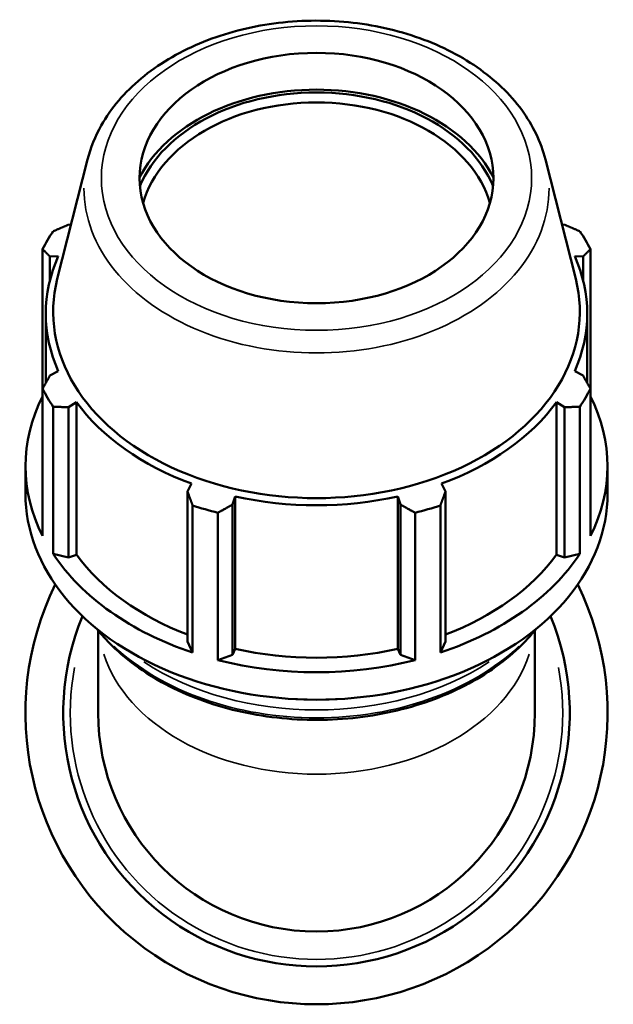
# Model space of a CAD drawing. Header units: millimetres. Extents: x -29 to 1291, y -260 to 1230.
# Tile 8 of 11: x 881 to 1065, y 212 to 518. Entities that reach past the tile are written whole.
import ezdxf

# ---------------------------------------------------------------- set-up
doc = ezdxf.new("R2010")
doc.units = ezdxf.units.MM
doc.layers.add('Visible (ISO)', color=7, linetype='Continuous', lineweight=50)
doc.layers.add('Visible Narrow (ISO)', color=7, linetype='Continuous', lineweight=35)

msp = doc.modelspace()

# ---------------------------------------------------------------- linework, layer by layer
at = {"layer": 'Visible (ISO)'}
for p, q in [((901.871, 474.398), (892.463, 437.261)), ((1044.208, 474.398), (1053.616, 437.261)), ((896.722, 454.071), (895.976, 454.13)), ((1050.103, 454.13), (1049.358, 454.071)), ((887.886, 446.5), (887.886, 403.163)), ((890.181, 444.236), (892.77, 444.358)), ((890.181, 436.905), (890.181, 444.236)), ((1053.309, 444.358), (1055.898, 444.236)), ((1055.898, 444.236), (1055.898, 436.905)), ((1058.194, 403.163), (1058.194, 446.5)), ((888.875, 404.945), (888.875, 426.462)), ((1057.205, 404.945), (1057.205, 426.462)), ((892.77, 408.565), (890.181, 407.289)), ((1055.898, 407.289), (1053.309, 408.565)), ((887.886, 357.421), (887.886, 403.163)), ((1058.194, 403.163), (1058.194, 357.421)), ((895.976, 397.396), (898.384, 398.981)), ((898.384, 351.609), (898.384, 398.981)), ((1047.695, 351.609), (1047.695, 398.981)), ((1047.695, 398.981), (1050.103, 397.396)), ((891.158, 397.576), (891.158, 351.834)), ((895.976, 350.723), (895.976, 397.396)), ((1050.103, 397.396), (1050.103, 350.723)), ((1054.921, 351.834), (1054.921, 397.576)), ((882.54, 370.557), (882.54, 379.09)), ((1063.54, 370.557), (1063.54, 379.09)), ((934.176, 373.672), (932.923, 371.271)), ((1013.156, 371.271), (1011.903, 373.672)), ((932.923, 371.271), (932.923, 324.597)), ((1013.156, 324.597), (1013.156, 371.271)), ((946.914, 367.173), (947.731, 369.702)), ((946.914, 320.499), (946.914, 367.173)), ((947.731, 322.33), (947.731, 369.702)), ((998.348, 322.33), (998.348, 369.702)), ((998.348, 369.702), (999.165, 367.173)), ((999.165, 367.173), (999.165, 320.499)), ((934.495, 321.191), (934.495, 366.932)), ((942.396, 364.618), (942.396, 318.877)), ((1003.683, 318.877), (1003.683, 364.618)), ((1011.584, 366.932), (1011.584, 321.191)), ((891.158, 351.834), (895.976, 350.723)), ((1050.103, 350.723), (1054.921, 351.834)), ((895.976, 350.723), (898.384, 351.609)), ((1047.695, 351.609), (1050.103, 350.723)), ((905.165, 328.018), (905.165, 302.427)), ((1040.915, 302.427), (1040.915, 328.018)), ((932.923, 324.597), (934.495, 321.191)), ((1011.584, 321.191), (1013.156, 324.597)), ((946.914, 320.499), (947.731, 322.33)), ((998.348, 322.33), (999.165, 320.499)), ((942.396, 318.877), (946.914, 320.499)), ((999.165, 320.499), (1003.683, 318.877))]:
    msp.add_line(p, q, dxfattribs=at)
for radius, start, end in [(90.5, 153.83302, 26.16698), (78.735, 157.54091, 22.45909), (67.875, 180, 0)]:
    msp.add_arc((973.04, 302.427), radius, start, end, dxfattribs=at)
msp.add_ellipse((973.04, 468.597), major_axis=(55, 0), ratio=0.7071068, dxfattribs=at)
for centre, major_axis, start_param, end_param in [((973.04, 454.75), (58.453, 0), 0.3454627, 2.7961299), ((973.04, 454.75), (57.2, 0), 0.2852142, 2.8563784), ((973.04, 453.194), (-55, 0), 3.3409407, 6.0838373), ((973.04, 424.831), (-90.5, 0), 5.8432224, 5.93775), ((973.04, 424.831), (90.5, 0), 0.3454353, 0.4399629), ((973.04, 426.462), (-84.165, 0), 5.9777527, 6.5886179), ((973.04, 426.462), (84.165, 0), 5.9777527, 6.5886179), ((973.04, 427.055), (-81.859, 0), 6.1059316, 9.6020317), ((973.04, 379.09), (-90.5, 0), 5.93775, 6.6286206), ((973.04, 424.831), (-90.5, 0), 0.3454353, 0.4399629), ((973.04, 424.831), (90.5, 0), 5.8432224, 5.93775), ((973.04, 379.09), (90.5, 0), 5.93775, 6.6286206), ((973.04, 426.462), (84.165, 0), 3.6215582, 4.2324234), ((973.04, 426.462), (84.165, 0), 5.1923545, 5.8032198), ((973.04, 370.557), (-90.5, 0), 0, 3.1415927), ((973.04, 426.462), (84.165, 0), 4.4069564, 5.0178216), ((973.04, 424.831), (90.5, 0), 4.2724261, 4.3669537), ((973.04, 424.831), (90.5, 0), 5.0578243, 5.1523519), ((973.04, 379.09), (90.5, 0), 3.5815555, 4.2724261), ((973.04, 379.09), (90.5, 0), 5.1523519, 5.8432224), ((973.04, 379.09), (84.165, 0), 3.6215582, 4.2155561), ((973.04, 379.09), (84.165, 0), 5.2092219, 5.8032198), ((973.04, 379.09), (84.165, 0), 4.4069564, 5.0178216), ((973.04, 379.09), (90.5, 0), 4.3669537, 5.0578243)]:
    msp.add_ellipse(centre, major_axis=major_axis, ratio=0.7071068, start_param=start_param, end_param=end_param, dxfattribs=at)
for points, knots in [([(1044.208, 474.398), (1042.835, 479.817), (1040.312, 485.022), (1033.176, 494.736), (1028.473, 499.205), (1017.33, 506.928), (1010.838, 510.14), (996.787, 514.926), (989.222, 516.486), (973.805, 517.8), (965.956, 517.554), (950.745, 515.274), (943.385, 513.24), (929.89, 507.547), (923.753, 503.889), (913.407, 495.278), (909.173, 490.337), (904.229, 481.574), (902.792, 478.033), (901.871, 474.398)], [0.1772537, 0.1772537, 0.1772537, 0.1772537, 0.4790569, 0.4790569, 0.7954598, 0.7954598, 1.1218974, 1.1218974, 1.4508009, 1.4508009, 1.7797318, 1.7797318, 2.108697, 2.108697, 2.4373629, 2.4373629, 2.7619111, 2.7619111, 2.9643389, 2.9643389, 2.9643389, 2.9643389]), ([(904.668, 328.631), (906.145, 326.78), (907.767, 324.993), (914.504, 318.418), (920.565, 314.155), (934.269, 307.196), (941.92, 304.509), (958.014, 300.991), (966.456, 300.161), (983.279, 300.44), (991.657, 301.547), (1007.513, 305.597), (1014.988, 308.539), (1028.273, 315.979), (1034.082, 320.475), (1039.687, 326.551), (1040.572, 327.58), (1041.411, 328.631)], [3.6554285, 3.6554285, 3.6554285, 3.6554285, 3.7685159, 3.7685159, 4.0895283, 4.0895283, 4.4125573, 4.4125573, 4.7358045, 4.7358045, 5.0590079, 5.0590079, 5.3822598, 5.3822598, 5.7051626, 5.7051626, 5.7693494, 5.7693494, 5.7693494, 5.7693494])]:
    msp.add_open_spline(points, degree=3, knots=knots, dxfattribs=at)
for points, weights in [([(891.158, 452.086), (893.616, 453.138), (895.976, 454.13)], [2.54412828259, 2.57591504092, 2.60596988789]), ([(1050.103, 454.13), (1052.463, 453.138), (1054.921, 452.086)], [2.61664606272, 2.58646808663, 2.55455110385]), ([(890.181, 444.236), (889.057, 445.354), (887.886, 446.5)], [2.60596988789, 2.57591504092, 2.54412828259]), ([(1058.194, 446.5), (1057.023, 445.354), (1055.898, 444.236)], [2.55455110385, 2.58646808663, 2.61664606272]), ([(887.886, 403.163), (889.057, 405.277), (890.181, 407.289)], [2.54412828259, 2.57591504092, 2.60596988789]), ([(1055.898, 407.289), (1057.023, 405.277), (1058.194, 403.163)], [2.61664606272, 2.58646808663, 2.55455110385]), ([(895.976, 397.396), (893.616, 397.493), (891.158, 397.576)], [2.60596988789, 2.57591504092, 2.54412828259]), ([(1054.921, 397.576), (1052.463, 397.493), (1050.103, 397.396)], [2.55455110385, 2.58646808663, 2.61664606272]), ([(934.495, 366.932), (933.693, 369.155), (932.923, 371.271)], [2.54412828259, 2.57591504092, 2.60596988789]), ([(1013.156, 371.271), (1012.386, 369.155), (1011.584, 366.932)], [2.61664606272, 2.58646808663, 2.55455110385]), ([(946.914, 367.173), (944.701, 365.931), (942.396, 364.618)], [2.60596988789, 2.57591504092, 2.54412828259]), ([(1003.683, 364.618), (1001.378, 365.931), (999.165, 367.173)], [2.55455110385, 2.58646808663, 2.61664606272])]:
    msp.add_rational_spline(points, weights, degree=2, dxfattribs=at)
at = {"layer": 'Visible Narrow (ISO)'}
msp.add_arc((973.04, 302.427), 76.535, 169.33685, 10.66315, dxfattribs=at)
msp.add_ellipse((973.04, 468.597), major_axis=(66.885, 0), ratio=0.7071068, dxfattribs=at)
for centre, major_axis, start_param, end_param in [((973.04, 465.384), (-72.301, 0), 6.2807366, 9.4272267), ((973.04, 356.604), (-78.735, 0), 0.644436, 2.4971566), ((973.04, 331.419), (-67.875, 0), 0.2253408, 2.9162519), ((973.04, 359.031), (78.735, 0), 3.9621229, 5.4626551), ((973.04, 360.587), (-76.535, 0), 1.4351894, 1.7064033)]:
    msp.add_ellipse(centre, major_axis=major_axis, ratio=0.7071068, start_param=start_param, end_param=end_param, dxfattribs=at)

doc.saveas('drawing.dxf')
